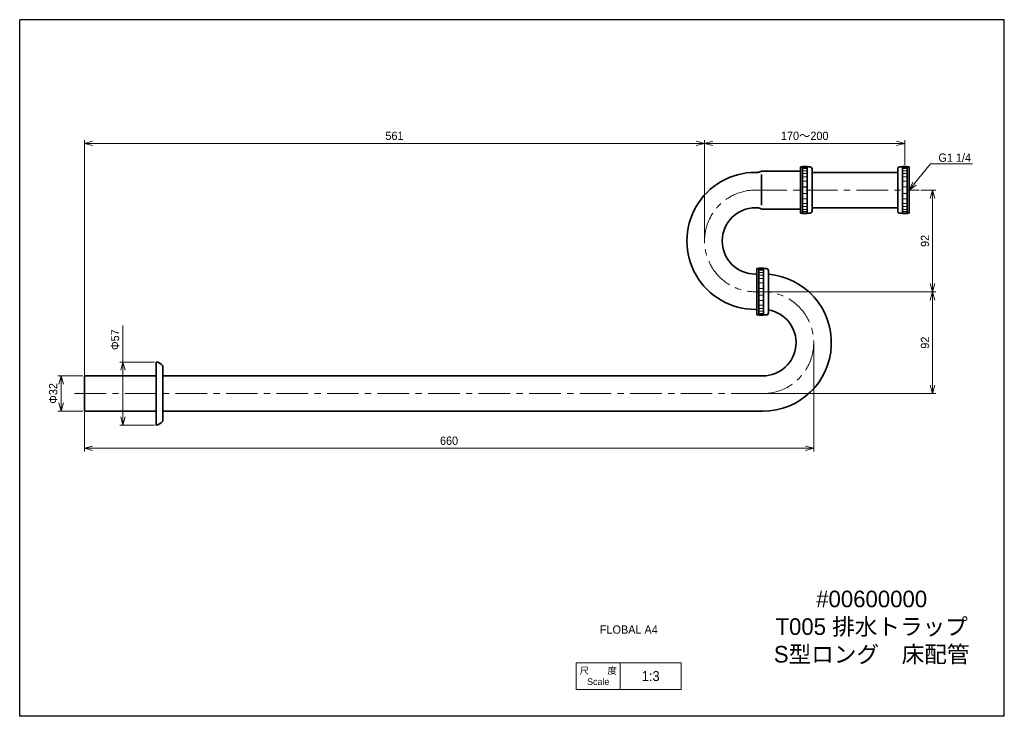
# Model space of a CAD drawing. Header units: millimetres. Extents: x 0 to 891, y 0 to 630.
import ezdxf
from ezdxf import colors
from ezdxf.entities.mleader import LeaderData, LeaderLine
from ezdxf.math import Vec2, Vec3

# ---------------------------------------------------------------- set-up
doc = ezdxf.new("R2010")
doc.units = ezdxf.units.MM
doc.header["$LTSCALE"] = 0.3
doc.linetypes.add('CENTER', pattern=[50.8, 31.75, -6.35, 6.35, -6.35])
doc.layers.add('HOJO', color=8, linetype='Continuous', lineweight=13, plot=False)
for name, color, linetype, lineweight in [('TEXT', 7, 'Continuous', 25), ('中心線', 4, 'CENTER', 18), ('実線', 3, 'Continuous', 35), ('寸法', 2, 'Continuous', 18), ('細線', 7, 'Continuous', 18)]:
    doc.layers.add(name, color=color, linetype=linetype, lineweight=lineweight)
doc.styles.add('MS Pゴシック', font='txt')
doc.styles.get("Standard").update_dxf_attribs({"font": 'txt.shx', "bigfont": 'bigfont.shx'})
doc.dimstyles.new('MyDim S＝1：3', dxfattribs={"dimscale": 3, "dimtxt": 2.5, "dimasz": 2.5, "dimexe": 1, "dimexo": 0.5, "dimgap": 1, "dimtad": 3, "dimdsep": 46, "dimtxsty": 'MS Pゴシック', "dimblk": 'OPEN30', "dimcen": 0, "dimclrd": 256, "dimclre": 256, "dimclrt": 256, "dimazin": 2, "dimtfac": 1, "dimtmove": 0, "dimatfit": 3, "dimldrblk": 'OPEN30', "dimfxl": 1, "dimlwd": 18, "dimlwe": 18, "dimarcsym": 0})

# ---------------------------------------------------------------- blocks, each defined once
blk = doc.blocks.new('_Open30')
at = {"color": 0, "lineweight": -2}
for p, q in [((-1, 0.27), (0, 0)), ((0, 0), (-1, -0.27)), ((0, 0), (-1, 0))]:
    blk.add_line(p, q, dxfattribs=at)
blk = doc.blocks.new('*D9')
at = {"layer": 'Defpoints', "color": 0, "transparency": 16777216}
for p in [(619.76, 518.17), (619.76, 429.93), (58.51, 307.42)]:
    blk.add_point(p, dxfattribs=at)
at = {"layer": '寸法', "lineweight": 18, "transparency": 16777216}
for p, q in [((58.51, 308.92), (58.51, 521.17)), ((66.01, 518.17), (612.26, 518.17)), ((619.76, 431.43), (619.76, 521.17))]:
    blk.add_line(p, q, dxfattribs=at)
at = {"layer": '寸法', "lineweight": 18, "transparency": 16777216, "xscale": 7.5, "yscale": 7.5, "zscale": 7.5, "rotation": 180}
blk.add_blockref('_Open30', (58.51, 518.17), dxfattribs=at)
at = {"layer": '寸法', "lineweight": 18, "transparency": 16777216, "xscale": 7.5, "yscale": 7.5, "zscale": 7.5}
blk.add_blockref('_Open30', (619.76, 518.17), dxfattribs=at)
at = {"layer": '寸法', "transparency": 16777216, "insert": (339.14, 524.92), "char_height": 7.5, "attachment_point": 5, "style": 'MS Pゴシック'}
blk.add_mtext('561', dxfattribs=at)
blk = doc.blocks.new('*D10')
at = {"layer": 'Defpoints', "color": 0, "transparency": 16777216}
for p in [(814.01, 475.92), (826.01, 475.92), (670.98, 383.94)]:
    blk.add_point(p, dxfattribs=at)
at = {"layer": '寸法', "lineweight": 18, "transparency": 16777216}
for p, q in [((815.51, 475.92), (829.01, 475.92)), ((826.01, 391.44), (826.01, 468.42)), ((672.48, 383.94), (829.01, 383.94))]:
    blk.add_line(p, q, dxfattribs=at)
at = {"layer": '寸法', "lineweight": 18, "transparency": 16777216, "xscale": 7.5, "yscale": 7.5, "zscale": 7.5}
for p, rotation in [((826.01, 475.92), 90), ((826.01, 383.94), 270)]:
    blk.add_blockref('_Open30', p, dxfattribs=dict(at, rotation=rotation))
at = {"layer": '寸法', "transparency": 16777216, "insert": (819.26, 429.93), "char_height": 7.5, "attachment_point": 5, "rotation": 90, "style": 'MS Pゴシック'}
blk.add_mtext('92', dxfattribs=at)
blk = doc.blocks.new('*D11')
at = {"layer": 'Defpoints', "color": 0, "transparency": 16777216}
for p in [(670.98, 383.94), (826.01, 383.94), (672.49, 291.92)]:
    blk.add_point(p, dxfattribs=at)
at = {"layer": '寸法', "lineweight": 18, "transparency": 16777216}
for p, q in [((672.48, 383.94), (829.01, 383.94)), ((826.01, 299.42), (826.01, 376.44)), ((673.99, 291.92), (829.01, 291.92))]:
    blk.add_line(p, q, dxfattribs=at)
at = {"layer": '寸法', "lineweight": 18, "transparency": 16777216, "xscale": 7.5, "yscale": 7.5, "zscale": 7.5}
for p, rotation in [((826.01, 383.94), 90), ((826.01, 291.92), 270)]:
    blk.add_blockref('_Open30', p, dxfattribs=dict(at, rotation=rotation))
at = {"layer": '寸法', "transparency": 16777216, "insert": (819.26, 337.93), "char_height": 7.5, "attachment_point": 5, "rotation": 90, "style": 'MS Pゴシック'}
blk.add_mtext('92', dxfattribs=at)
blk = doc.blocks.new('*D12')
at = {"layer": 'Defpoints', "color": 0, "transparency": 16777216}
for p in [(718.51, 337.94), (58.51, 276.42), (58.51, 242.42)]:
    blk.add_point(p, dxfattribs=at)
at = {"layer": '寸法', "lineweight": 18, "transparency": 16777216}
for p, q in [((718.51, 336.44), (718.51, 239.42)), ((58.51, 274.92), (58.51, 239.42)), ((711.01, 242.42), (66.01, 242.42))]:
    blk.add_line(p, q, dxfattribs=at)
at = {"layer": '寸法', "lineweight": 18, "transparency": 16777216, "xscale": 7.5, "yscale": 7.5, "zscale": 7.5, "rotation": 180}
blk.add_blockref('_Open30', (58.51, 242.42), dxfattribs=at)
at = {"layer": '寸法', "lineweight": 18, "transparency": 16777216, "xscale": 7.5, "yscale": 7.5, "zscale": 7.5}
blk.add_blockref('_Open30', (718.51, 242.42), dxfattribs=at)
at = {"layer": '寸法', "transparency": 16777216, "insert": (388.51, 249.17), "char_height": 7.5, "attachment_point": 5, "style": 'MS Pゴシック'}
blk.add_mtext('660', dxfattribs=at)
blk = doc.blocks.new('*D13')
at = {"layer": 'Defpoints', "color": 0, "transparency": 16777216}
for p in [(37.51, 307.92), (58.51, 307.92), (58.51, 275.92)]:
    blk.add_point(p, dxfattribs=at)
at = {"layer": '寸法', "lineweight": 18, "transparency": 16777216}
for p, q in [((57.01, 307.92), (34.51, 307.92)), ((37.51, 283.42), (37.51, 300.42)), ((57.01, 275.92), (34.51, 275.92))]:
    blk.add_line(p, q, dxfattribs=at)
at = {"layer": '寸法', "lineweight": 18, "transparency": 16777216, "xscale": 7.5, "yscale": 7.5, "zscale": 7.5}
for p, rotation in [((37.51, 307.92), 90), ((37.51, 275.92), 270)]:
    blk.add_blockref('_Open30', p, dxfattribs=dict(at, rotation=rotation))
at = {"layer": '寸法', "transparency": 16777216, "insert": (30.36, 291.97), "char_height": 7.5, "attachment_point": 5, "rotation": 90, "style": 'MS Pゴシック'}
blk.add_mtext('Φ32', dxfattribs=at)
blk = doc.blocks.new('*D14')
at = {"layer": 'Defpoints', "color": 0, "transparency": 16777216}
for p in [(93.47, 320.42), (123.51, 320.42), (123.51, 263.42)]:
    blk.add_point(p, dxfattribs=at)
at = {"layer": '寸法', "lineweight": 18, "transparency": 16777216}
for p, q in [((93.47, 320.42), (93.47, 353.35)), ((122.01, 320.42), (90.47, 320.42)), ((93.47, 270.92), (93.47, 312.92)), ((122.01, 263.42), (90.47, 263.42))]:
    blk.add_line(p, q, dxfattribs=at)
at = {"layer": '寸法', "lineweight": 18, "transparency": 16777216, "xscale": 7.5, "yscale": 7.5, "zscale": 7.5}
for p, rotation in [((93.47, 320.42), 90), ((93.47, 263.42), 270)]:
    blk.add_blockref('_Open30', p, dxfattribs=dict(at, rotation=rotation))
at = {"layer": '寸法', "transparency": 16777216, "insert": (86.31, 340.63), "char_height": 7.5, "attachment_point": 5, "rotation": 90, "style": 'MS Pゴシック'}
blk.add_mtext('Φ57', dxfattribs=at)
blk = doc.blocks.new('*D20')
at = {"layer": 'Defpoints', "color": 0, "transparency": 16777216}
for p in [(801.01, 518.17), (801.01, 497.17), (619.76, 431.43)]:
    blk.add_point(p, dxfattribs=at)
at = {"layer": '寸法', "lineweight": 18, "transparency": 16777216}
for p, q in [((619.76, 432.93), (619.76, 521.17)), ((627.26, 518.17), (793.51, 518.17)), ((801.01, 498.67), (801.01, 521.17))]:
    blk.add_line(p, q, dxfattribs=at)
at = {"layer": '寸法', "lineweight": 18, "transparency": 16777216, "xscale": 7.5, "yscale": 7.5, "zscale": 7.5, "rotation": 180}
blk.add_blockref('_Open30', (619.76, 518.17), dxfattribs=at)
at = {"layer": '寸法', "lineweight": 18, "transparency": 16777216, "xscale": 7.5, "yscale": 7.5, "zscale": 7.5}
blk.add_blockref('_Open30', (801.01, 518.17), dxfattribs=at)
at = {"layer": '寸法', "transparency": 16777216, "insert": (710.39, 524.92), "char_height": 7.5, "attachment_point": 5, "style": 'MS Pゴシック'}
blk.add_mtext('170～200', dxfattribs=at)

msp = doc.modelspace()

# ---------------------------------------------------------------- linework, layer by layer
msp.add_line((708.514, 478.915), (712.514, 478.915))
msp.add_point((52.49, 291.915))
at = {"layer": 'Defpoints'}
for p, q in [((0, 0), (0, 630)), ((891, 630), (0, 630)), ((891, 0), (891, 630)), ((891, 0), (0, 0))]:
    msp.add_line(p, q, dxfattribs=at)
at = {"layer": 'HOJO'}
for p, q in [((598.552, 48.301), (503.678, 48.301)), ((598.552, 23.998), (598.552, 48.439)), ((598.552, 24.301), (503.678, 24.301))]:
    msp.add_line(p, q, dxfattribs=at)
at = {"layer": 'HOJO', "lineweight": 20}
for p, q in [((503.678, 24.301), (503.678, 48.301)), ((543.344, 24.301), (543.344, 48.301))]:
    msp.add_line(p, q, dxfattribs=at)
at = {"layer": '中心線', "ltscale": 3}
for p, q in [((665.752, 475.915), (814.014, 475.915)), ((665.752, 383.94), (670.976, 383.94)), ((672.489, 291.915), (49.514, 291.915))]:
    msp.add_line(p, q, dxfattribs=at)
for centre, radius, start, end in [((665.752, 429.928), 45.988, 89.999997, 269.999992), ((672.489, 337.94), 46.025, 269.999995, 91.883777)]:
    msp.add_arc(centre, radius, start, end, dxfattribs=at)
at = {"layer": '実線'}
for p, q in [((668.049, 491.915), (665.752, 491.915)), ((671.868, 493.165), (706.514, 493.165)), ((706.514, 454.915), (706.514, 496.915)), ((706.514, 496.915), (708.514, 496.915)), ((708.514, 454.665), (708.514, 497.165)), ((708.514, 497.165), (712.514, 497.165)), ((712.514, 454.665), (712.514, 497.165)), ((712.514, 496.915), (715.014, 496.915)), ((717.014, 494.915), (717.014, 456.915)), ((717.014, 491.915), (794.514, 491.915)), ((794.514, 494.915), (794.514, 456.915)), ((799.014, 496.915), (796.514, 496.915)), ((799.014, 454.665), (799.014, 497.165)), ((803.014, 497.165), (799.014, 497.165)), ((803.014, 454.665), (803.014, 497.165)), ((805.014, 496.915), (803.014, 496.915)), ((805.014, 454.915), (805.014, 496.915)), ((671.182, 462.17), (671.182, 489.947)), ((665.752, 459.915), (668.049, 459.915)), ((706.514, 458.665), (671.868, 458.665)), ((708.514, 454.915), (706.514, 454.915)), ((712.514, 454.665), (708.514, 454.665)), ((715.014, 454.915), (712.514, 454.915)), ((794.514, 459.915), (717.014, 459.915)), ((796.514, 454.915), (799.014, 454.915)), ((799.014, 454.665), (803.014, 454.665)), ((803.014, 454.915), (805.014, 454.915)), ((667.002, 362.94), (667.002, 404.94)), ((667.002, 404.94), (669.002, 404.94)), ((669.002, 362.69), (669.002, 405.19)), ((669.002, 405.19), (673.002, 405.19)), ((673.002, 362.69), (673.002, 405.19)), ((673.002, 404.94), (675.502, 404.94)), ((677.502, 402.94), (677.502, 364.94)), ((665.752, 399.94), (667.002, 399.94)), ((667.002, 367.94), (665.752, 367.94)), ((669.002, 362.94), (667.002, 362.94)), ((673.002, 362.69), (669.002, 362.69)), ((675.502, 362.94), (673.002, 362.94)), ((123.514, 320.415), (123.514, 263.415)), ((123.514, 320.415), (123.978, 320.415)), ((128.014, 318.395), (124.978, 320.148)), ((129.514, 315.797), (129.514, 268.034)), ((58.514, 307.915), (58.514, 275.915)), ((58.514, 307.915), (123.514, 307.915)), ((129.514, 307.915), (672.489, 307.915)), ((123.514, 275.915), (58.514, 275.915)), ((672.489, 275.915), (129.514, 275.915)), ((123.514, 263.415), (123.978, 263.415)), ((128.014, 265.436), (124.978, 263.683))]:
    msp.add_line(p, q, dxfattribs=at)
for centre, radius, start, end in [((665.752, 429.928), 61.988, 89.999997, 270), ((715.014, 494.915), 2, 359.999995, 89.999995), ((796.514, 494.915), 2, 90, 180), ((665.752, 429.928), 29.988, 89.999997, 269.999992), ((715.014, 456.915), 2, 269.999995, 359.999995), ((796.514, 456.915), 2, 180.00001, 270.00001), ((675.502, 402.94), 2, 359.999995, 89.999995), ((672.489, 337.94), 62.025, 269.999995, 85.324888), ((672.489, 337.94), 30.025, 269.999995, 80.547245), ((675.502, 364.94), 2, 269.999995, 359.999995), ((123.978, 318.415), 2, 59.999998, 89.999997), ((126.514, 315.797), 3, 0, 59.999998), ((126.514, 268.034), 3, 300.000002, 0), ((123.978, 265.415), 2, 270.000003, 300.000002)]:
    msp.add_arc(centre, radius, start, end, dxfattribs=at)
for centre, major_axis, ratio, start_param, end_param in [((667.872, 496.912), (5, 0), 0.999998, -1.560854, -0.962993), ((671.868, 491.165), (2, 0), 1, 1.570796, 2.178418), ((667.872, 454.919), (5, 0), 0.999998, 0.962993, 1.560854), ((671.868, 460.665), (2, 0), 1, -2.178418, -1.570796)]:
    msp.add_ellipse(centre, major_axis=major_axis, ratio=ratio, start_param=start_param, end_param=end_param, dxfattribs=at)
msp.add_point((58.514, 291.915), dxfattribs=at)
at = {"layer": '細線'}
for p, q in [((708.514, 496.415), (712.514, 496.415)), ((708.514, 495.415), (712.514, 495.415)), ((708.514, 493.415), (712.514, 493.415)), ((708.514, 490.915), (712.514, 490.915)), ((799.014, 496.415), (803.014, 496.415)), ((799.014, 495.415), (803.014, 495.415)), ((799.014, 493.415), (803.014, 493.415)), ((799.014, 490.915), (803.014, 490.915)), ((708.514, 487.915), (712.514, 487.915)), ((708.514, 483.915), (712.514, 483.915)), ((799.014, 487.915), (803.014, 487.915)), ((799.014, 483.915), (803.014, 483.915)), ((708.514, 472.915), (712.514, 472.915)), ((799.014, 478.915), (803.014, 478.915)), ((799.014, 472.915), (803.014, 472.915)), ((708.514, 467.915), (712.514, 467.915)), ((708.514, 463.915), (712.514, 463.915)), ((799.014, 467.915), (803.014, 467.915)), ((799.014, 463.915), (803.014, 463.915)), ((708.514, 460.915), (712.514, 460.915)), ((708.514, 458.415), (712.514, 458.415)), ((708.514, 456.415), (712.514, 456.415)), ((708.514, 455.415), (712.514, 455.415)), ((799.014, 460.915), (803.014, 460.915)), ((799.014, 458.415), (803.014, 458.415)), ((799.014, 456.415), (803.014, 456.415)), ((799.014, 455.415), (803.014, 455.415)), ((669.002, 404.44), (673.002, 404.44)), ((669.002, 403.44), (673.002, 403.44)), ((669.002, 401.44), (673.002, 401.44)), ((669.002, 398.94), (673.002, 398.94)), ((669.002, 395.94), (673.002, 395.94)), ((669.002, 391.94), (673.002, 391.94)), ((669.002, 386.94), (673.002, 386.94)), ((669.002, 380.94), (673.002, 380.94)), ((669.002, 375.94), (673.002, 375.94)), ((669.002, 371.94), (673.002, 371.94)), ((669.002, 368.94), (673.002, 368.94)), ((669.002, 366.44), (673.002, 366.44)), ((669.002, 364.44), (673.002, 364.44)), ((669.002, 363.44), (673.002, 363.44))]:
    msp.add_line(p, q, dxfattribs=at)

# ---------------------------------------------------------------- texts
at = {"layer": 'HOJO', "style": 'MS Pゴシック'}
msp.add_text('FLOBAL A4', height=7.5, dxfattribs=at).set_placement((525.055, 74.687))
at = {"layer": 'HOJO', "attachment_point": 5}
for s, insert, char_height, width in [('{\\fMS UI Gothic|b0|i0|c128|p50;尺\u3000\u3000度Scale}', (523.511, 36.301), 6, 39.66589), ('{\\fMS PMincho|b0|i0|c128|p18;1:3}', (570.948, 36.301), 9, 55.20857)]:
    msp.add_mtext(s, dxfattribs=dict(at, insert=insert, char_height=char_height, width=width))
at = {"layer": 'TEXT', "insert": (770.965, 80.289), "char_height": 15, "width": 235.91845, "attachment_point": 5}
msp.add_mtext('{\\fMS UI Gothic|b0|i0|c128|p50;#00600000\\PT005 排水トラップ\\PS型ロング\u3000床配管}', dxfattribs=at)

# ---------------------------------------------------------------- dimensions: what is measured, and where the dimension line sits
at = {"layer": '寸法'}
dim = msp.add_linear_dim(base=(619.764, 518.165), p1=(58.514, 307.415), p2=(619.764, 429.928), dimstyle='MyDim S＝1：3', override={"dimdec": 0}, dxfattribs=at)
dim.commit()
dim.dimension.update_dxf_attribs({"geometry": '*D9', "text_midpoint": (339.139, 518.165), "dimtype": 160})
dim = msp.add_linear_dim(base=(801.014, 518.165), p1=(619.764, 431.428), p2=(801.014, 497.165), text='170～200', dimstyle='MyDim S＝1：3', dxfattribs=at)
dim.commit()
dim.dimension.update_dxf_attribs({"geometry": '*D20', "text_midpoint": (710.389, 518.165), "dimtype": 160})
for base, p1, p2, picture, middle in [((826.014, 475.915), (670.976, 383.94), (814.014, 475.915), '*D10', (826.014, 429.928)), ((826.014, 383.94), (672.489, 291.915), (670.976, 383.94), '*D11', (826.014, 337.928))]:
    dim = msp.add_linear_dim(base=base, p1=p1, p2=p2, angle=90, dimstyle='MyDim S＝1：3', override={"dimdec": 0}, dxfattribs=at)
    dim.commit()
    dim.dimension.update_dxf_attribs({"geometry": picture, "text_midpoint": middle, "dimtype": 160})
for base, p1, p2, picture, middle in [((93.466, 320.415), (123.514, 263.415), (123.514, 320.415), '*D14', (93.466, 340.631)), ((37.514, 307.915), (58.514, 275.915), (58.514, 307.915), '*D13', (37.514, 291.971))]:
    dim = msp.add_linear_dim(base=base, p1=p1, p2=p2, angle=90, text='Φ<>', dimstyle='MyDim S＝1：3', dxfattribs=at)
    dim.commit()
    dim.dimension.update_dxf_attribs({"geometry": picture, "text_midpoint": middle, "dimtype": 160})
dim = msp.add_linear_dim(base=(58.514, 242.415), p1=(718.514, 337.94), p2=(58.514, 276.415), dimstyle='MyDim S＝1：3', dxfattribs=at)
dim.commit()
dim.dimension.update_dxf_attribs({"geometry": '*D12', "text_midpoint": (388.514, 242.415), "dimtype": 160})

# ---------------------------------------------------------------- leaders
ml = msp.add_multileader_mtext('Standard', dxfattribs=at)
ml.set_content('\\A1;G1 1/4', color=256, style='MS Pゴシック')
ml.set_leader_properties(lineweight=18)
ml.set_arrow_properties(name='OPEN30')
ml.build(insert=Vec2(0, 0))
ml.multileader.update_dxf_attribs({"text_left_attachment_type": 5, "text_right_attachment_type": 5, "dogleg_length": 0.36, "arrow_head_size": 7.5, "scale": 3})
ctx = ml.context
ctx.base_point, ctx.scale, ctx.char_height, ctx.arrow_head_size, ctx.landing_gap_size, ctx.plane_origin = Vec3(825.411, 499.522), 3, 7.5, 7.5, 6, Vec3(824.331, 499.522)
ctx.left_attachment, ctx.right_attachment = 5, 5
notes = []
notes.append((ctx, [(0, (1, 1, 0), (824.331, 499.522), (1, 0), 1.08, [(0, [(805.014, 475.915)], 0, [])])]))
ctx.mtext.insert, ctx.mtext.flow_direction = Vec3(831.411, 508.991), 5
for ctx, leaders in notes:
    for number, flags, end, landing, length, lines in leaders:
        leader = LeaderData()
        leader.index, (leader.has_last_leader_line, leader.has_dogleg_vector, leader.attachment_direction) = number, flags
        leader.last_leader_point, leader.dogleg_vector, leader.dogleg_length = Vec3(end), Vec3(landing), length
        for number, points, colour, breaks in lines:
            line = LeaderLine()
            line.index, line.vertices, line.color, line.breaks = number, Vec3.list(points), colors.encode_raw_color(colour), breaks
            leader.lines.append(line)
        ctx.leaders.append(leader)

doc.saveas('drawing.dxf')
